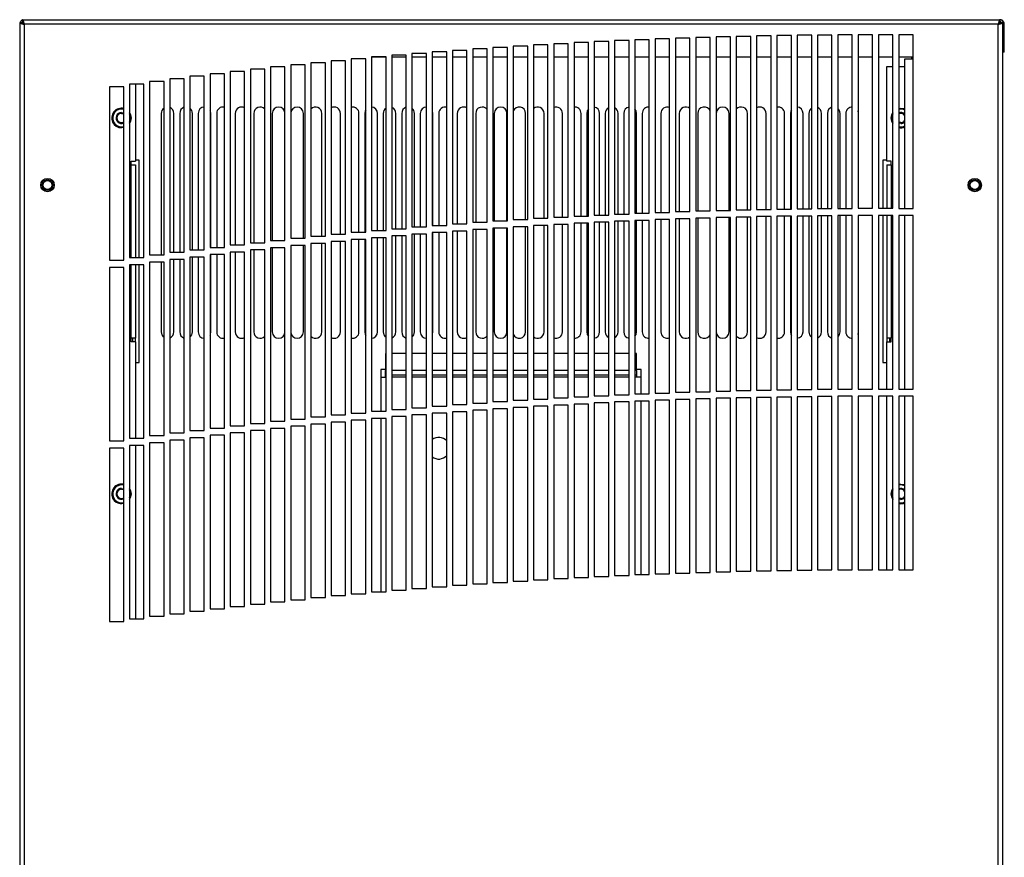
# Model space of a CAD drawing. Extents: x 2.4 to 100.8, y 1.9 to 63.9.
# Tile 6 of 9: x 2.4 to 19.4, y 19.9 to 34.4. Entities that reach past the tile are written whole.
import ezdxf

# ---------------------------------------------------------------- set-up
doc = ezdxf.new("R2010")
doc.units = 0
doc.layers.add('BODY', color=3, linetype='CONTINUOUS')

msp = doc.modelspace()

# ---------------------------------------------------------------- linework, layer by layer
at = {"layer": 'BODY', "linetype": 'CONTINUOUS'}
for p, q in [((2.414, 34.425), (19.316, 34.425)), ((2.414, 34.425), (2.414, 34.377)), ((19.316, 34.425), (19.316, 34.377)), ((2.365, 34.351), (2.364, 34.346)), ((2.364, 34.346), (2.364, 33.865)), ((2.365, 34.346), (2.364, 34.346)), ((2.365, 34.376), (2.365, 5.504)), ((2.365, 34.376), (2.413, 34.376)), ((2.434, 34.346), (2.435, 34.36)), ((2.444, 34.346), (2.444, 5.534)), ((19.286, 34.346), (2.444, 34.346)), ((19.286, 5.534), (19.286, 34.346)), ((19.365, 34.376), (19.317, 34.376)), ((19.365, 5.504), (19.365, 34.376)), ((19.365, 34.346), (19.391, 34.346)), ((19.391, 33.865), (19.391, 34.346)), ((12.902, 34.064), (12.652, 34.064)), ((12.652, 34.064), (12.652, 31.064)), ((12.902, 31.064), (12.902, 34.064)), ((13.252, 34.079), (13.002, 34.079)), ((13.002, 34.079), (13.002, 31.079)), ((13.252, 31.079), (13.252, 34.079)), ((13.603, 34.093), (13.353, 34.093)), ((13.353, 34.093), (13.353, 31.093)), ((13.603, 31.093), (13.603, 34.093)), ((13.954, 34.106), (13.704, 34.106)), ((13.704, 34.106), (13.704, 31.106)), ((13.954, 31.106), (13.954, 34.106)), ((14.305, 34.117), (14.055, 34.117)), ((14.055, 34.117), (14.055, 31.117)), ((14.305, 31.117), (14.305, 34.117)), ((14.656, 34.128), (14.406, 34.128)), ((14.406, 34.128), (14.406, 31.128)), ((14.656, 31.128), (14.656, 34.128)), ((15.007, 34.136), (14.757, 34.136)), ((14.757, 34.136), (14.757, 31.136)), ((15.007, 31.136), (15.007, 34.136)), ((15.358, 34.144), (15.108, 34.144)), ((15.108, 34.144), (15.108, 31.144)), ((15.358, 31.144), (15.358, 34.144)), ((15.709, 34.15), (15.459, 34.15)), ((15.459, 34.15), (15.459, 31.15)), ((15.709, 31.15), (15.709, 34.15)), ((16.06, 34.155), (15.81, 34.155)), ((15.81, 34.155), (15.81, 31.155)), ((16.06, 31.155), (16.06, 34.155)), ((16.411, 34.159), (16.161, 34.159)), ((16.161, 34.159), (16.161, 31.159)), ((16.411, 31.159), (16.411, 34.159)), ((16.762, 34.162), (16.512, 34.162)), ((16.512, 34.162), (16.512, 31.162)), ((16.762, 31.162), (16.762, 34.162)), ((17.113, 34.163), (16.863, 34.163)), ((16.863, 34.163), (16.863, 31.163)), ((17.113, 31.163), (17.113, 34.163)), ((17.464, 34.163), (17.214, 34.163)), ((17.214, 34.163), (17.214, 31.163)), ((17.464, 31.163), (17.464, 34.163)), ((17.815, 34.162), (17.565, 34.162)), ((17.565, 34.162), (17.565, 31.162)), ((17.815, 31.162), (17.815, 34.162)), ((10.098, 33.895), (9.848, 33.895)), ((9.848, 33.895), (9.848, 30.895)), ((10.098, 30.895), (10.098, 33.895)), ((10.448, 33.921), (10.198, 33.921)), ((10.198, 33.921), (10.198, 30.921)), ((10.448, 30.921), (10.448, 33.921)), ((10.799, 33.945), (10.549, 33.945)), ((10.549, 33.945), (10.549, 30.945)), ((10.799, 30.945), (10.799, 33.945)), ((11.149, 33.968), (10.899, 33.968)), ((10.899, 33.968), (10.899, 30.968)), ((11.149, 30.968), (11.149, 33.968)), ((11.499, 33.99), (11.249, 33.99)), ((11.249, 33.99), (11.249, 30.99)), ((11.499, 30.99), (11.499, 33.99)), ((11.85, 34.01), (11.6, 34.01)), ((11.6, 34.01), (11.6, 31.01)), ((11.85, 31.01), (11.85, 34.01)), ((12.2, 34.029), (11.95, 34.029)), ((11.95, 34.029), (11.95, 31.029)), ((12.2, 31.029), (12.2, 34.029)), ((12.551, 34.047), (12.301, 34.047)), ((12.301, 34.047), (12.301, 31.047)), ((12.551, 31.047), (12.551, 34.047)), ((2.364, 33.865), (2.365, 33.865)), ((8, 33.715), (7.75, 33.715)), ((7.75, 33.715), (7.75, 30.715)), ((8, 30.715), (8, 33.715)), ((8.349, 33.748), (8.099, 33.748)), ((8.099, 33.748), (8.099, 30.748)), ((8.349, 30.748), (8.349, 33.748)), ((8.699, 33.78), (8.449, 33.78)), ((8.449, 33.78), (8.449, 30.78)), ((8.699, 33.775), (8.449, 33.775)), ((8.699, 30.78), (8.699, 33.78)), ((9.049, 33.811), (8.799, 33.811)), ((8.799, 33.811), (8.799, 30.811)), ((9.049, 33.775), (8.799, 33.775)), ((9.049, 30.811), (9.049, 33.811)), ((9.398, 33.84), (9.148, 33.84)), ((9.148, 33.84), (9.148, 30.84)), ((9.398, 33.775), (9.148, 33.775)), ((9.398, 30.84), (9.398, 33.84)), ((9.748, 33.868), (9.498, 33.868)), ((9.498, 33.868), (9.498, 30.868)), ((9.748, 33.775), (9.498, 33.775)), ((9.748, 30.868), (9.748, 33.868)), ((10.098, 33.775), (9.848, 33.775)), ((10.448, 33.775), (10.198, 33.775)), ((10.799, 33.775), (10.549, 33.775)), ((11.149, 33.775), (10.899, 33.775)), ((11.499, 33.775), (11.249, 33.775)), ((11.85, 33.775), (11.6, 33.775)), ((12.2, 33.775), (11.95, 33.775)), ((12.551, 33.775), (12.301, 33.775)), ((12.902, 33.775), (12.652, 33.775)), ((13.252, 33.775), (13.002, 33.775)), ((13.603, 33.775), (13.353, 33.775)), ((13.954, 33.775), (13.704, 33.775)), ((14.305, 33.775), (14.055, 33.775)), ((14.656, 33.775), (14.406, 33.775)), ((15.007, 33.775), (14.757, 33.775)), ((15.358, 33.775), (15.108, 33.775)), ((15.709, 33.775), (15.459, 33.775)), ((16.06, 33.775), (15.81, 33.775)), ((16.411, 33.775), (16.161, 33.775)), ((16.762, 33.775), (16.512, 33.775)), ((17.113, 33.775), (16.863, 33.775)), ((17.464, 33.775), (17.214, 33.775)), ((17.815, 33.775), (17.565, 33.775)), ((17.671, 31.162), (17.671, 33.75)), ((17.671, 33.75), (17.815, 33.75)), ((17.791, 33.75), (17.791, 33.775)), ((19.391, 33.865), (19.365, 33.865)), ((6.603, 33.569), (6.353, 33.569)), ((6.353, 33.569), (6.353, 30.569)), ((6.603, 30.569), (6.603, 33.569)), ((6.952, 33.607), (6.702, 33.607)), ((6.702, 33.607), (6.702, 30.607)), ((6.952, 30.607), (6.952, 33.607)), ((7.301, 33.644), (7.051, 33.644)), ((7.051, 33.644), (7.051, 30.644)), ((7.301, 30.644), (7.301, 33.644)), ((7.65, 33.68), (7.4, 33.68)), ((7.4, 33.68), (7.4, 30.68)), ((7.65, 30.68), (7.65, 33.68)), ((17.358, 31.978), (17.358, 33.616)), ((17.358, 33.616), (17.464, 33.616)), ((17.565, 33.616), (17.671, 33.616)), ((5.209, 33.403), (4.959, 33.403)), ((4.959, 33.403), (4.959, 30.403)), ((5.209, 30.403), (5.209, 33.403)), ((5.557, 33.446), (5.307, 33.446)), ((5.307, 33.446), (5.307, 30.446)), ((5.557, 30.446), (5.557, 33.446)), ((5.906, 33.488), (5.656, 33.488)), ((5.656, 33.488), (5.656, 30.488)), ((5.906, 30.488), (5.906, 33.488)), ((6.254, 33.529), (6.004, 33.529)), ((6.004, 33.529), (6.004, 30.529)), ((6.254, 30.529), (6.254, 33.529)), ((4.165, 33.265), (3.915, 33.265)), ((3.915, 33.265), (3.915, 30.265)), ((4.165, 30.265), (4.165, 33.265)), ((4.512, 33.312), (4.262, 33.312)), ((4.262, 33.312), (4.262, 30.312)), ((4.368, 33.312), (4.368, 31.978)), ((4.512, 30.312), (4.512, 33.312)), ((4.861, 33.358), (4.611, 33.358)), ((4.611, 33.358), (4.611, 30.358)), ((4.861, 30.358), (4.861, 33.358)), ((17.565, 32.891), (17.601, 32.895)), ((17.601, 32.879), (17.565, 32.875)), ((4.811, 32.805), (4.811, 30.358)), ((5.031, 30.403), (5.031, 32.805)), ((5.131, 32.805), (5.131, 30.403)), ((5.351, 30.446), (5.351, 32.805)), ((5.451, 32.805), (5.451, 30.446)), ((5.671, 30.488), (5.671, 32.805)), ((5.771, 32.805), (5.771, 30.488)), ((6.091, 32.805), (6.091, 30.529)), ((6.411, 32.805), (6.411, 30.569)), ((6.731, 32.805), (6.731, 30.607)), ((6.951, 30.607), (6.951, 32.805)), ((7.271, 30.644), (7.271, 32.805)), ((7.591, 30.68), (7.591, 32.805)), ((7.911, 30.715), (7.911, 32.805)), ((8.231, 30.748), (8.231, 32.805)), ((8.331, 32.805), (8.331, 30.748)), ((8.551, 30.78), (8.551, 32.805)), ((8.651, 32.805), (8.651, 30.78)), ((8.871, 30.811), (8.871, 32.805)), ((8.971, 32.805), (8.971, 30.811)), ((9.191, 30.84), (9.191, 32.805)), ((9.291, 32.805), (9.291, 30.84)), ((9.511, 30.868), (9.511, 32.805)), ((9.611, 32.805), (9.611, 30.868)), ((9.931, 32.805), (9.931, 30.895)), ((10.251, 32.805), (10.251, 30.921)), ((10.571, 32.805), (10.571, 30.945)), ((10.791, 30.945), (10.791, 32.805)), ((11.111, 30.968), (11.111, 32.805)), ((11.431, 30.99), (11.431, 32.805)), ((11.751, 31.01), (11.751, 32.805)), ((12.071, 31.029), (12.071, 32.805)), ((12.171, 32.805), (12.171, 31.029)), ((12.391, 31.047), (12.391, 32.805)), ((12.491, 32.805), (12.491, 31.047)), ((12.711, 31.064), (12.711, 32.805)), ((12.811, 32.805), (12.811, 31.064)), ((13.031, 31.079), (13.031, 32.805)), ((13.131, 32.805), (13.131, 31.079)), ((13.451, 32.805), (13.451, 31.093)), ((13.771, 32.805), (13.771, 31.106)), ((14.091, 32.805), (14.091, 31.117)), ((14.411, 32.805), (14.411, 31.128)), ((14.631, 31.128), (14.631, 32.805)), ((14.951, 31.136), (14.951, 32.805)), ((15.271, 31.144), (15.271, 32.805)), ((15.591, 31.15), (15.591, 32.805)), ((15.691, 32.805), (15.691, 31.15)), ((15.911, 31.155), (15.911, 32.805)), ((16.011, 32.805), (16.011, 31.155)), ((16.231, 31.159), (16.231, 32.805)), ((16.331, 32.805), (16.331, 31.159)), ((16.551, 31.162), (16.551, 32.805)), ((16.651, 32.805), (16.651, 31.162)), ((16.871, 32.805), (16.863, 32.846)), ((16.871, 31.163), (16.871, 32.805)), ((4.125, 32.57), (4.165, 32.576)), ((4.165, 32.56), (4.125, 32.555)), ((17.601, 32.63), (17.565, 32.637)), ((4.289, 31.978), (4.368, 31.978)), ((4.289, 31.915), (4.289, 31.978)), ((4.289, 31.915), (4.368, 31.915)), ((4.289, 30.312), (4.289, 31.915)), ((4.431, 31.995), (4.368, 31.995)), ((4.368, 31.915), (4.368, 30.312)), ((4.431, 30.312), (4.431, 31.995)), ((17.358, 31.995), (17.291, 31.995)), ((17.291, 31.995), (17.291, 31.163)), ((17.437, 31.978), (17.358, 31.978)), ((17.358, 31.915), (17.358, 31.163)), ((17.358, 31.915), (17.437, 31.915)), ((17.437, 31.915), (17.437, 31.978)), ((17.437, 31.915), (17.437, 31.163)), ((16.512, 31.162), (16.762, 31.162)), ((16.863, 31.163), (17.113, 31.163)), ((17.214, 31.163), (17.464, 31.163)), ((17.565, 31.162), (17.815, 31.162)), ((11.249, 30.99), (11.499, 30.99)), ((11.6, 31.01), (11.85, 31.01)), ((11.95, 31.029), (12.2, 31.029)), ((12.301, 31.047), (12.551, 31.047)), ((12.652, 31.064), (12.902, 31.064)), ((13.002, 31.079), (13.252, 31.079)), ((13.353, 31.093), (13.603, 31.093)), ((13.704, 31.106), (13.954, 31.106)), ((14.055, 31.117), (14.305, 31.117)), ((14.305, 30.992), (14.055, 30.992)), ((14.055, 30.992), (14.055, 27.992)), ((14.091, 30.992), (14.091, 29.025)), ((14.305, 27.992), (14.305, 30.992)), ((14.406, 31.128), (14.656, 31.128)), ((14.656, 31.003), (14.406, 31.003)), ((14.406, 31.003), (14.406, 28.003)), ((14.411, 31.003), (14.411, 29.025)), ((14.631, 29.025), (14.631, 31.003)), ((14.656, 28.003), (14.656, 31.003)), ((14.757, 31.136), (15.007, 31.136)), ((15.007, 31.011), (14.757, 31.011)), ((14.757, 31.011), (14.757, 28.011)), ((14.951, 29.025), (14.951, 31.011)), ((15.007, 28.011), (15.007, 31.011)), ((15.108, 31.144), (15.358, 31.144)), ((15.358, 31.019), (15.108, 31.019)), ((15.108, 31.019), (15.108, 28.019)), ((15.271, 29.025), (15.271, 31.019)), ((15.358, 28.019), (15.358, 31.019)), ((15.459, 31.15), (15.709, 31.15)), ((15.709, 31.025), (15.459, 31.025)), ((15.459, 31.025), (15.459, 28.025)), ((15.591, 29.025), (15.591, 31.025)), ((15.691, 31.025), (15.691, 29.025)), ((15.709, 28.025), (15.709, 31.025)), ((15.81, 31.155), (16.06, 31.155)), ((16.06, 31.03), (15.81, 31.03)), ((15.81, 31.03), (15.81, 28.03)), ((15.911, 29.025), (15.911, 31.03)), ((16.011, 31.03), (16.011, 29.025)), ((16.06, 28.03), (16.06, 31.03)), ((16.161, 31.159), (16.411, 31.159)), ((16.411, 31.034), (16.161, 31.034)), ((16.161, 31.034), (16.161, 28.034)), ((16.231, 29.025), (16.231, 31.034)), ((16.331, 31.034), (16.331, 29.025)), ((16.411, 28.034), (16.411, 31.034)), ((16.762, 31.037), (16.512, 31.037)), ((16.512, 31.037), (16.512, 28.037)), ((16.551, 29.025), (16.551, 31.037)), ((16.651, 31.037), (16.651, 29.025)), ((16.762, 28.037), (16.762, 31.037)), ((17.113, 31.038), (16.863, 31.038)), ((16.863, 31.038), (16.863, 28.038)), ((16.871, 29.025), (16.871, 31.038)), ((17.113, 28.038), (17.113, 31.038)), ((17.464, 31.038), (17.214, 31.038)), ((17.214, 31.038), (17.214, 28.038)), ((17.291, 31.038), (17.291, 28.495)), ((17.358, 31.038), (17.358, 28.915)), ((17.437, 31.038), (17.437, 28.915)), ((17.464, 28.038), (17.464, 31.038)), ((17.815, 31.037), (17.565, 31.037)), ((17.565, 31.037), (17.565, 28.037)), ((17.671, 28.037), (17.671, 31.037)), ((17.815, 28.037), (17.815, 31.037)), ((9.148, 30.84), (9.398, 30.84)), ((9.498, 30.868), (9.748, 30.868)), ((9.848, 30.895), (10.098, 30.895)), ((10.198, 30.921), (10.448, 30.921)), ((10.549, 30.945), (10.799, 30.945)), ((10.799, 30.82), (10.549, 30.82)), ((10.549, 30.82), (10.549, 27.82)), ((10.571, 30.82), (10.571, 29.025)), ((10.791, 29.025), (10.791, 30.82)), ((10.799, 27.82), (10.799, 30.82)), ((10.899, 30.968), (11.149, 30.968)), ((11.149, 30.843), (10.899, 30.843)), ((10.899, 30.843), (10.899, 27.843)), ((11.111, 29.025), (11.111, 30.843)), ((11.149, 27.843), (11.149, 30.843)), ((11.499, 30.865), (11.249, 30.865)), ((11.249, 30.865), (11.249, 27.865)), ((11.431, 29.025), (11.431, 30.865)), ((11.499, 27.865), (11.499, 30.865)), ((11.85, 30.885), (11.6, 30.885)), ((11.6, 30.885), (11.6, 27.885)), ((11.751, 29.025), (11.751, 30.885)), ((11.85, 27.885), (11.85, 30.885)), ((12.2, 30.904), (11.95, 30.904)), ((11.95, 30.904), (11.95, 27.904)), ((12.071, 29.025), (12.071, 30.904)), ((12.171, 30.904), (12.171, 29.025)), ((12.2, 27.904), (12.2, 30.904)), ((12.551, 30.922), (12.301, 30.922)), ((12.301, 30.922), (12.301, 27.922)), ((12.391, 29.025), (12.391, 30.922)), ((12.491, 30.922), (12.491, 29.025)), ((12.551, 27.922), (12.551, 30.922)), ((12.902, 30.939), (12.652, 30.939)), ((12.652, 30.939), (12.652, 27.939)), ((12.711, 29.025), (12.711, 30.939)), ((12.811, 30.939), (12.811, 29.025)), ((12.902, 27.939), (12.902, 30.939)), ((13.252, 30.954), (13.002, 30.954)), ((13.002, 30.954), (13.002, 27.954)), ((13.031, 29.025), (13.031, 30.954)), ((13.131, 30.954), (13.131, 29.025)), ((13.252, 27.954), (13.252, 30.954)), ((13.603, 30.968), (13.353, 30.968)), ((13.353, 30.968), (13.353, 27.968)), ((13.451, 30.968), (13.451, 29.025)), ((13.603, 27.968), (13.603, 30.968)), ((13.954, 30.981), (13.704, 30.981)), ((13.704, 30.981), (13.704, 27.981)), ((13.771, 30.981), (13.771, 29.025)), ((13.954, 27.981), (13.954, 30.981)), ((7.4, 30.68), (7.65, 30.68)), ((7.75, 30.715), (8, 30.715)), ((8.099, 30.748), (8.349, 30.748)), ((8.449, 30.78), (8.699, 30.78)), ((8.699, 30.655), (8.449, 30.655)), ((8.449, 30.655), (8.449, 27.655)), ((8.551, 29.025), (8.551, 30.655)), ((8.651, 30.655), (8.651, 29.025)), ((8.699, 27.655), (8.699, 30.655)), ((8.799, 30.811), (9.049, 30.811)), ((9.049, 30.686), (8.799, 30.686)), ((8.799, 30.686), (8.799, 27.686)), ((8.871, 29.025), (8.871, 30.686)), ((8.971, 30.686), (8.971, 29.025)), ((9.049, 27.686), (9.049, 30.686)), ((9.398, 30.715), (9.148, 30.715)), ((9.148, 30.715), (9.148, 27.715)), ((9.191, 29.025), (9.191, 30.715)), ((9.291, 30.715), (9.291, 29.025)), ((9.398, 27.715), (9.398, 30.715)), ((9.748, 30.743), (9.498, 30.743)), ((9.498, 30.743), (9.498, 27.743)), ((9.511, 29.025), (9.511, 30.743)), ((9.611, 30.743), (9.611, 29.025)), ((9.748, 27.743), (9.748, 30.743)), ((10.098, 30.77), (9.848, 30.77)), ((9.848, 30.77), (9.848, 27.77)), ((9.931, 30.77), (9.931, 29.025)), ((10.098, 27.77), (10.098, 30.77)), ((10.448, 30.796), (10.198, 30.796)), ((10.198, 30.796), (10.198, 27.796)), ((10.251, 30.796), (10.251, 29.025)), ((10.448, 27.796), (10.448, 30.796)), ((5.656, 30.488), (5.906, 30.488)), ((6.004, 30.529), (6.254, 30.529)), ((6.353, 30.569), (6.603, 30.569)), ((6.702, 30.607), (6.952, 30.607)), ((6.952, 30.482), (6.702, 30.482)), ((6.702, 30.482), (6.702, 27.482)), ((6.731, 30.482), (6.731, 29.025)), ((6.951, 29.025), (6.951, 30.482)), ((6.952, 27.482), (6.952, 30.482)), ((7.051, 30.644), (7.301, 30.644)), ((7.301, 30.519), (7.051, 30.519)), ((7.051, 30.519), (7.051, 27.519)), ((7.271, 29.025), (7.271, 30.519)), ((7.301, 27.519), (7.301, 30.519)), ((7.65, 30.555), (7.4, 30.555)), ((7.4, 30.555), (7.4, 27.555)), ((7.591, 29.025), (7.591, 30.555)), ((7.65, 27.555), (7.65, 30.555)), ((8, 30.59), (7.75, 30.59)), ((7.75, 30.59), (7.75, 27.59)), ((7.911, 29.025), (7.911, 30.59)), ((8, 27.59), (8, 30.59)), ((8.349, 30.623), (8.099, 30.623)), ((8.099, 30.623), (8.099, 27.623)), ((8.231, 29.025), (8.231, 30.623)), ((8.331, 30.623), (8.331, 29.025)), ((8.349, 27.623), (8.349, 30.623)), ((4.262, 30.312), (4.512, 30.312)), ((4.611, 30.358), (4.861, 30.358)), ((4.959, 30.403), (5.209, 30.403)), ((5.307, 30.446), (5.557, 30.446)), ((5.557, 30.321), (5.307, 30.321)), ((5.307, 30.321), (5.307, 27.321)), ((5.351, 29.025), (5.351, 30.321)), ((5.451, 30.321), (5.451, 29.025)), ((5.557, 27.321), (5.557, 30.321)), ((5.906, 30.363), (5.656, 30.363)), ((5.656, 30.363), (5.656, 27.363)), ((5.671, 29.025), (5.671, 30.363)), ((5.771, 30.363), (5.771, 29.025)), ((5.906, 27.363), (5.906, 30.363)), ((6.254, 30.404), (6.004, 30.404)), ((6.004, 30.404), (6.004, 27.404)), ((6.091, 30.404), (6.091, 29.025)), ((6.254, 27.404), (6.254, 30.404)), ((6.603, 30.444), (6.353, 30.444)), ((6.353, 30.444), (6.353, 27.444)), ((6.411, 30.444), (6.411, 29.025)), ((6.603, 27.444), (6.603, 30.444)), ((3.915, 30.265), (4.165, 30.265)), ((4.165, 30.14), (3.915, 30.14)), ((3.915, 30.14), (3.915, 27.14)), ((4.165, 27.14), (4.165, 30.14)), ((4.512, 30.187), (4.262, 30.187)), ((4.262, 30.187), (4.262, 27.187)), ((4.289, 28.915), (4.289, 30.187)), ((4.368, 30.187), (4.368, 28.915)), ((4.431, 28.495), (4.431, 30.187)), ((4.512, 27.187), (4.512, 30.187)), ((4.861, 30.233), (4.611, 30.233)), ((4.611, 30.233), (4.611, 27.233)), ((4.811, 30.233), (4.811, 29.025)), ((4.861, 27.233), (4.861, 30.233)), ((5.209, 30.278), (4.959, 30.278)), ((4.959, 30.278), (4.959, 27.278)), ((5.031, 29.025), (5.031, 30.278)), ((5.131, 30.278), (5.131, 29.025)), ((5.209, 27.278), (5.209, 30.278)), ((16.863, 28.983), (16.871, 29.025)), ((4.289, 28.852), (4.289, 28.915)), ((4.368, 28.915), (4.289, 28.915)), ((4.368, 28.852), (4.289, 28.852)), ((4.32, 28.852), (4.32, 28.915)), ((4.368, 28.852), (4.368, 28.915)), ((4.368, 28.852), (4.368, 27.187)), ((17.437, 28.915), (17.358, 28.915)), ((17.358, 28.915), (17.358, 28.852)), ((17.358, 28.038), (17.358, 28.852)), ((17.358, 28.852), (17.437, 28.852)), ((17.406, 28.915), (17.406, 28.852)), ((17.437, 28.852), (17.437, 28.915)), ((8.691, 28.655), (8.691, 28.356)), ((8.699, 28.655), (8.691, 28.655)), ((9.049, 28.655), (8.799, 28.655)), ((9.398, 28.655), (9.148, 28.655)), ((9.748, 28.655), (9.498, 28.655)), ((10.098, 28.655), (9.848, 28.655)), ((10.448, 28.655), (10.198, 28.655)), ((10.799, 28.655), (10.549, 28.655)), ((11.149, 28.655), (10.899, 28.655)), ((11.499, 28.655), (11.249, 28.655)), ((11.85, 28.655), (11.6, 28.655)), ((12.2, 28.655), (11.95, 28.655)), ((12.551, 28.655), (12.301, 28.655)), ((12.902, 28.655), (12.652, 28.655)), ((13.031, 28.655), (13.002, 28.655)), ((13.031, 28.356), (13.031, 28.655)), ((4.368, 28.495), (4.431, 28.495)), ((17.291, 28.495), (17.358, 28.495)), ((8.611, 28.375), (8.611, 27.655)), ((8.691, 28.375), (8.611, 28.375)), ((8.691, 28.277), (8.691, 28.356)), ((8.699, 28.356), (8.691, 28.356)), ((8.699, 28.277), (8.691, 28.277)), ((8.691, 28.244), (8.691, 28.277)), ((9.049, 28.356), (8.799, 28.356)), ((9.049, 28.277), (8.799, 28.277)), ((9.398, 28.356), (9.148, 28.356)), ((9.398, 28.277), (9.148, 28.277)), ((9.748, 28.356), (9.498, 28.356)), ((9.748, 28.277), (9.498, 28.277)), ((10.098, 28.356), (9.848, 28.356)), ((10.098, 28.277), (9.848, 28.277)), ((10.448, 28.356), (10.198, 28.356)), ((10.448, 28.277), (10.198, 28.277)), ((10.799, 28.356), (10.549, 28.356)), ((10.799, 28.277), (10.549, 28.277)), ((11.149, 28.356), (10.899, 28.356)), ((11.149, 28.277), (10.899, 28.277)), ((11.499, 28.356), (11.249, 28.356)), ((11.499, 28.277), (11.249, 28.277)), ((11.85, 28.356), (11.6, 28.356)), ((11.85, 28.277), (11.6, 28.277)), ((12.2, 28.356), (11.95, 28.356)), ((12.2, 28.277), (11.95, 28.277)), ((12.551, 28.356), (12.301, 28.356)), ((12.551, 28.277), (12.301, 28.277)), ((12.902, 28.356), (12.652, 28.356)), ((12.902, 28.277), (12.652, 28.277)), ((13.031, 28.356), (13.002, 28.356)), ((13.031, 28.277), (13.002, 28.277)), ((13.111, 28.375), (13.031, 28.375)), ((13.031, 28.356), (13.031, 28.277)), ((13.031, 28.277), (13.031, 28.244)), ((13.111, 27.954), (13.111, 28.375)), ((8.611, 28.244), (8.691, 28.244)), ((8.699, 28.244), (8.691, 28.244)), ((9.049, 28.244), (8.799, 28.244)), ((9.398, 28.244), (9.148, 28.244)), ((9.748, 28.244), (9.498, 28.244)), ((10.098, 28.244), (9.848, 28.244)), ((10.448, 28.244), (10.198, 28.244)), ((10.799, 28.244), (10.549, 28.244)), ((11.149, 28.244), (10.899, 28.244)), ((11.499, 28.244), (11.249, 28.244)), ((11.85, 28.244), (11.6, 28.244)), ((12.2, 28.244), (11.95, 28.244)), ((12.551, 28.244), (12.301, 28.244)), ((12.902, 28.244), (12.652, 28.244)), ((13.031, 28.244), (13.002, 28.244)), ((13.111, 28.244), (13.031, 28.244)), ((12.652, 27.939), (12.902, 27.939)), ((13.002, 27.954), (13.252, 27.954)), ((13.353, 27.968), (13.603, 27.968)), ((13.704, 27.981), (13.954, 27.981)), ((14.055, 27.992), (14.305, 27.992)), ((14.406, 28.003), (14.656, 28.003)), ((14.757, 28.011), (15.007, 28.011)), ((15.108, 28.019), (15.358, 28.019)), ((15.459, 28.025), (15.709, 28.025)), ((15.81, 28.03), (16.06, 28.03)), ((16.161, 28.034), (16.411, 28.034)), ((16.512, 28.037), (16.762, 28.037)), ((16.863, 28.038), (17.113, 28.038)), ((17.214, 28.038), (17.464, 28.038)), ((17.565, 28.037), (17.815, 28.037)), ((9.848, 27.77), (10.098, 27.77)), ((10.198, 27.796), (10.448, 27.796)), ((10.549, 27.82), (10.799, 27.82)), ((10.899, 27.843), (11.149, 27.843)), ((11.249, 27.865), (11.499, 27.865)), ((11.6, 27.885), (11.85, 27.885)), ((11.85, 27.76), (11.6, 27.76)), ((11.6, 27.76), (11.6, 24.76)), ((11.85, 24.76), (11.85, 27.76)), ((11.95, 27.904), (12.2, 27.904)), ((12.2, 27.779), (11.95, 27.779)), ((11.95, 27.779), (11.95, 24.779)), ((12.2, 24.779), (12.2, 27.779)), ((12.301, 27.922), (12.551, 27.922)), ((12.551, 27.797), (12.301, 27.797)), ((12.301, 27.797), (12.301, 24.797)), ((12.551, 24.797), (12.551, 27.797)), ((12.902, 27.814), (12.652, 27.814)), ((12.652, 27.814), (12.652, 24.814)), ((12.902, 24.814), (12.902, 27.814)), ((13.252, 27.829), (13.002, 27.829)), ((13.002, 27.829), (13.002, 24.829)), ((13.111, 24.829), (13.111, 27.829)), ((13.252, 24.829), (13.252, 27.829)), ((13.603, 27.843), (13.353, 27.843)), ((13.353, 27.843), (13.353, 24.843)), ((13.603, 24.843), (13.603, 27.843)), ((13.954, 27.856), (13.704, 27.856)), ((13.704, 27.856), (13.704, 24.856)), ((13.954, 24.856), (13.954, 27.856)), ((14.305, 27.867), (14.055, 27.867)), ((14.055, 27.867), (14.055, 24.867)), ((14.305, 24.867), (14.305, 27.867)), ((14.656, 27.878), (14.406, 27.878)), ((14.406, 27.878), (14.406, 24.878)), ((14.656, 24.878), (14.656, 27.878)), ((15.007, 27.886), (14.757, 27.886)), ((14.757, 27.886), (14.757, 24.886)), ((15.007, 24.886), (15.007, 27.886)), ((15.358, 27.894), (15.108, 27.894)), ((15.108, 27.894), (15.108, 24.894)), ((15.358, 24.894), (15.358, 27.894)), ((15.709, 27.9), (15.459, 27.9)), ((15.459, 27.9), (15.459, 24.9)), ((15.709, 24.9), (15.709, 27.9)), ((16.06, 27.905), (15.81, 27.905)), ((15.81, 27.905), (15.81, 24.905)), ((16.06, 24.905), (16.06, 27.905)), ((16.411, 27.909), (16.161, 27.909)), ((16.161, 27.909), (16.161, 24.909)), ((16.411, 24.909), (16.411, 27.909)), ((16.762, 27.912), (16.512, 27.912)), ((16.512, 27.912), (16.512, 24.912)), ((16.762, 24.912), (16.762, 27.912)), ((17.113, 27.913), (16.863, 27.913)), ((16.863, 27.913), (16.863, 24.913)), ((17.113, 24.913), (17.113, 27.913)), ((17.464, 27.913), (17.214, 27.913)), ((17.214, 27.913), (17.214, 24.913)), ((17.358, 24.913), (17.358, 27.913)), ((17.464, 24.913), (17.464, 27.913)), ((17.815, 27.912), (17.565, 27.912)), ((17.565, 27.912), (17.565, 24.912)), ((17.671, 24.912), (17.671, 27.912)), ((17.815, 24.912), (17.815, 27.912)), ((7.75, 27.59), (8, 27.59)), ((8.099, 27.623), (8.349, 27.623)), ((8.449, 27.655), (8.699, 27.655)), ((8.799, 27.686), (9.049, 27.686)), ((9.148, 27.715), (9.398, 27.715)), ((9.398, 27.59), (9.148, 27.59)), ((9.148, 27.59), (9.148, 24.59)), ((9.398, 24.59), (9.398, 27.59)), ((9.498, 27.743), (9.748, 27.743)), ((9.748, 27.618), (9.498, 27.618)), ((9.498, 27.618), (9.498, 24.618)), ((9.748, 24.618), (9.748, 27.618)), ((10.098, 27.645), (9.848, 27.645)), ((9.848, 27.645), (9.848, 24.645)), ((10.098, 24.645), (10.098, 27.645)), ((10.448, 27.671), (10.198, 27.671)), ((10.198, 27.671), (10.198, 24.671)), ((10.448, 24.671), (10.448, 27.671)), ((10.799, 27.695), (10.549, 27.695)), ((10.549, 27.695), (10.549, 24.695)), ((10.799, 24.695), (10.799, 27.695)), ((11.149, 27.718), (10.899, 27.718)), ((10.899, 27.718), (10.899, 24.718)), ((11.149, 24.718), (11.149, 27.718)), ((11.499, 27.74), (11.249, 27.74)), ((11.249, 27.74), (11.249, 24.74)), ((11.499, 24.74), (11.499, 27.74)), ((6.353, 27.444), (6.603, 27.444)), ((6.702, 27.482), (6.952, 27.482)), ((7.051, 27.519), (7.301, 27.519)), ((7.4, 27.555), (7.65, 27.555)), ((7.65, 27.43), (7.4, 27.43)), ((7.4, 27.43), (7.4, 24.43)), ((7.65, 24.43), (7.65, 27.43)), ((8, 27.465), (7.75, 27.465)), ((7.75, 27.465), (7.75, 24.465)), ((8, 24.465), (8, 27.465)), ((8.349, 27.498), (8.099, 27.498)), ((8.099, 27.498), (8.099, 24.498)), ((8.349, 24.498), (8.349, 27.498)), ((8.699, 27.53), (8.449, 27.53)), ((8.449, 27.53), (8.449, 24.53)), ((8.611, 27.53), (8.611, 24.53)), ((8.699, 24.53), (8.699, 27.53)), ((9.049, 27.561), (8.799, 27.561)), ((8.799, 27.561), (8.799, 24.561)), ((9.049, 24.561), (9.049, 27.561)), ((4.959, 27.278), (5.209, 27.278)), ((5.307, 27.321), (5.557, 27.321)), ((5.656, 27.363), (5.906, 27.363)), ((6.004, 27.404), (6.254, 27.404)), ((6.254, 27.279), (6.004, 27.279)), ((6.004, 27.279), (6.004, 24.279)), ((6.254, 24.279), (6.254, 27.279)), ((6.603, 27.319), (6.353, 27.319)), ((6.353, 27.319), (6.353, 24.319)), ((6.603, 24.319), (6.603, 27.319)), ((6.952, 27.357), (6.702, 27.357)), ((6.702, 27.357), (6.702, 24.357)), ((6.952, 24.357), (6.952, 27.357)), ((7.301, 27.394), (7.051, 27.394)), ((7.051, 27.394), (7.051, 24.394)), ((7.301, 24.394), (7.301, 27.394)), ((3.915, 27.14), (4.165, 27.14)), ((4.262, 27.187), (4.512, 27.187)), ((4.611, 27.233), (4.861, 27.233)), ((4.861, 27.108), (4.611, 27.108)), ((4.611, 27.108), (4.611, 24.108)), ((4.861, 24.108), (4.861, 27.108)), ((5.209, 27.153), (4.959, 27.153)), ((4.959, 27.153), (4.959, 24.153)), ((5.209, 24.153), (5.209, 27.153)), ((5.557, 27.196), (5.307, 27.196)), ((5.307, 27.196), (5.307, 24.196)), ((5.557, 24.196), (5.557, 27.196)), ((5.906, 27.238), (5.656, 27.238)), ((5.656, 27.238), (5.656, 24.238)), ((5.906, 24.238), (5.906, 27.238)), ((4.165, 27.015), (3.915, 27.015)), ((3.915, 27.015), (3.915, 24.015)), ((4.165, 24.015), (4.165, 27.015)), ((4.512, 27.062), (4.262, 27.062)), ((4.262, 27.062), (4.262, 24.062)), ((4.368, 27.062), (4.368, 24.062)), ((4.512, 24.062), (4.512, 27.062)), ((17.565, 26.391), (17.601, 26.395)), ((17.601, 26.379), (17.565, 26.375)), ((4.125, 26.07), (4.165, 26.076)), ((4.165, 26.06), (4.125, 26.055)), ((17.601, 26.13), (17.565, 26.137)), ((14.055, 24.867), (14.305, 24.867)), ((14.406, 24.878), (14.656, 24.878)), ((14.757, 24.886), (15.007, 24.886)), ((15.108, 24.894), (15.358, 24.894)), ((15.459, 24.9), (15.709, 24.9)), ((15.81, 24.905), (16.06, 24.905)), ((16.161, 24.909), (16.411, 24.909)), ((16.512, 24.912), (16.762, 24.912)), ((16.863, 24.913), (17.113, 24.913)), ((17.214, 24.913), (17.464, 24.913)), ((17.565, 24.912), (17.815, 24.912)), ((10.549, 24.695), (10.799, 24.695)), ((10.899, 24.718), (11.149, 24.718)), ((11.249, 24.74), (11.499, 24.74)), ((11.6, 24.76), (11.85, 24.76)), ((11.95, 24.779), (12.2, 24.779)), ((12.301, 24.797), (12.551, 24.797)), ((12.652, 24.814), (12.902, 24.814)), ((13.002, 24.829), (13.252, 24.829)), ((13.353, 24.843), (13.603, 24.843)), ((13.704, 24.856), (13.954, 24.856)), ((8.449, 24.53), (8.699, 24.53)), ((8.799, 24.561), (9.049, 24.561)), ((9.148, 24.59), (9.398, 24.59)), ((9.498, 24.618), (9.748, 24.618)), ((9.848, 24.645), (10.098, 24.645)), ((10.198, 24.671), (10.448, 24.671)), ((6.702, 24.357), (6.952, 24.357)), ((7.051, 24.394), (7.301, 24.394)), ((7.4, 24.43), (7.65, 24.43)), ((7.75, 24.465), (8, 24.465)), ((8.099, 24.498), (8.349, 24.498)), ((5.307, 24.196), (5.557, 24.196)), ((5.656, 24.238), (5.906, 24.238)), ((6.004, 24.279), (6.254, 24.279)), ((6.353, 24.319), (6.603, 24.319)), ((3.915, 24.015), (4.165, 24.015)), ((4.262, 24.062), (4.512, 24.062)), ((4.611, 24.108), (4.861, 24.108)), ((4.959, 24.153), (5.209, 24.153))]:
    msp.add_line(p, q, dxfattribs=at)
for points in [[(2.414, 34.419), (2.412, 34.419), (2.411, 34.418), (2.409, 34.418), (2.408, 34.417), (2.406, 34.417), (2.405, 34.416), (2.404, 34.415), (2.402, 34.415), (2.401, 34.414), (2.399, 34.413), (2.398, 34.412), (2.397, 34.411), (2.396, 34.41), (2.394, 34.409), (2.393, 34.408), (2.392, 34.407), (2.391, 34.406), (2.39, 34.405), (2.389, 34.403), (2.388, 34.402), (2.387, 34.401), (2.386, 34.4), (2.385, 34.399), (2.384, 34.397), (2.383, 34.396), (2.382, 34.395), (2.381, 34.393), (2.38, 34.392), (2.379, 34.391), (2.378, 34.39), (2.377, 34.388), (2.376, 34.387), (2.376, 34.386), (2.375, 34.384), (2.374, 34.383), (2.373, 34.382), (2.372, 34.38), (2.372, 34.379), (2.371, 34.378), (2.37, 34.376)], [(2.444, 34.346), (2.444, 34.348), (2.443, 34.35), (2.442, 34.353), (2.442, 34.355), (2.441, 34.357), (2.441, 34.359), (2.44, 34.361), (2.44, 34.363), (2.439, 34.366), (2.439, 34.368), (2.438, 34.37), (2.438, 34.372), (2.437, 34.374), (2.437, 34.376), (2.436, 34.378), (2.435, 34.38), (2.435, 34.382), (2.434, 34.384), (2.434, 34.386), (2.433, 34.388), (2.433, 34.39), (2.432, 34.392), (2.432, 34.393), (2.431, 34.395), (2.431, 34.397), (2.43, 34.399), (2.429, 34.4), (2.429, 34.402), (2.428, 34.403), (2.428, 34.405), (2.427, 34.406), (2.427, 34.408), (2.426, 34.409), (2.426, 34.41), (2.425, 34.412), (2.425, 34.413), (2.424, 34.414), (2.424, 34.415), (2.423, 34.416), (2.422, 34.417), (2.422, 34.418), (2.421, 34.419), (2.421, 34.42), (2.42, 34.421), (2.42, 34.421), (2.419, 34.422), (2.419, 34.422), (2.418, 34.423), (2.418, 34.423), (2.417, 34.424), (2.417, 34.424), (2.416, 34.424), (2.415, 34.424), (2.415, 34.425), (2.414, 34.425), (2.414, 34.425)], [(19.316, 34.425), (19.316, 34.425), (19.315, 34.425), (19.315, 34.424), (19.314, 34.424), (19.314, 34.424), (19.313, 34.424), (19.313, 34.423), (19.312, 34.423), (19.312, 34.422), (19.311, 34.422), (19.31, 34.421), (19.31, 34.421), (19.309, 34.42), (19.309, 34.419), (19.308, 34.418), (19.308, 34.417), (19.307, 34.416), (19.307, 34.415), (19.306, 34.414), (19.306, 34.413), (19.305, 34.412), (19.304, 34.41), (19.304, 34.409), (19.303, 34.408), (19.303, 34.406), (19.302, 34.405), (19.302, 34.403), (19.301, 34.402), (19.301, 34.4), (19.3, 34.399), (19.3, 34.397), (19.299, 34.395), (19.299, 34.393), (19.298, 34.392), (19.297, 34.39), (19.297, 34.388), (19.296, 34.386), (19.296, 34.384), (19.295, 34.382), (19.295, 34.38), (19.294, 34.378), (19.294, 34.376), (19.293, 34.374), (19.293, 34.372), (19.292, 34.37), (19.291, 34.368), (19.291, 34.366), (19.29, 34.363), (19.29, 34.361), (19.289, 34.359), (19.289, 34.357), (19.288, 34.355), (19.288, 34.353), (19.287, 34.35), (19.287, 34.348), (19.286, 34.346)], [(19.391, 34.346), (19.391, 34.348), (19.391, 34.351), (19.39, 34.353), (19.39, 34.356), (19.39, 34.358), (19.389, 34.361), (19.389, 34.363), (19.388, 34.366), (19.388, 34.368), (19.387, 34.37), (19.386, 34.373), (19.385, 34.375), (19.385, 34.377), (19.384, 34.38), (19.383, 34.382), (19.381, 34.384), (19.38, 34.386), (19.379, 34.388), (19.377, 34.39), (19.376, 34.392), (19.374, 34.394), (19.373, 34.396), (19.371, 34.398), (19.37, 34.4), (19.368, 34.402), (19.366, 34.404), (19.364, 34.405), (19.362, 34.407), (19.36, 34.409), (19.358, 34.41), (19.356, 34.412), (19.354, 34.413), (19.352, 34.414), (19.35, 34.416), (19.348, 34.417), (19.345, 34.418), (19.343, 34.419), (19.341, 34.419), (19.338, 34.42), (19.336, 34.421), (19.334, 34.421), (19.331, 34.422), (19.329, 34.422), (19.326, 34.423), (19.324, 34.423), (19.321, 34.423), (19.319, 34.424), (19.316, 34.424)], [(19.316, 34.404), (19.316, 34.403), (19.317, 34.402), (19.317, 34.402), (19.317, 34.401), (19.317, 34.401), (19.317, 34.4), (19.317, 34.399), (19.317, 34.398), (19.317, 34.398), (19.317, 34.397), (19.317, 34.396), (19.317, 34.395), (19.317, 34.394), (19.317, 34.394), (19.318, 34.393), (19.318, 34.392), (19.318, 34.391), (19.318, 34.39), (19.318, 34.389), (19.318, 34.388), (19.318, 34.387), (19.318, 34.386), (19.318, 34.385), (19.318, 34.384), (19.318, 34.383), (19.318, 34.382), (19.319, 34.381), (19.319, 34.38), (19.319, 34.379), (19.319, 34.378), (19.319, 34.377), (19.319, 34.376)], [(2.365, 34.376), (2.365, 34.376), (2.365, 34.375), (2.366, 34.375), (2.366, 34.374), (2.366, 34.374), (2.367, 34.373), (2.367, 34.372), (2.367, 34.372), (2.368, 34.371), (2.368, 34.371), (2.369, 34.37), (2.369, 34.37), (2.37, 34.369), (2.371, 34.369), (2.372, 34.368), (2.373, 34.368), (2.374, 34.367), (2.375, 34.366), (2.376, 34.366), (2.377, 34.365), (2.378, 34.365), (2.38, 34.364), (2.381, 34.364), (2.382, 34.363), (2.384, 34.363), (2.385, 34.362), (2.387, 34.362), (2.388, 34.361), (2.39, 34.361), (2.391, 34.36), (2.393, 34.359), (2.395, 34.359), (2.397, 34.358), (2.398, 34.358), (2.4, 34.357), (2.402, 34.357), (2.404, 34.356), (2.406, 34.356), (2.408, 34.355), (2.41, 34.355), (2.412, 34.354), (2.414, 34.353), (2.416, 34.353), (2.418, 34.352), (2.42, 34.352), (2.422, 34.351), (2.424, 34.351), (2.427, 34.35), (2.429, 34.35), (2.431, 34.349), (2.433, 34.349), (2.435, 34.348), (2.437, 34.348), (2.44, 34.347), (2.442, 34.346), (2.444, 34.346)], [(2.413, 34.376), (2.413, 34.376), (2.413, 34.375), (2.413, 34.374), (2.414, 34.374), (2.414, 34.373), (2.414, 34.372), (2.414, 34.372), (2.414, 34.371), (2.415, 34.371), (2.415, 34.37), (2.415, 34.369), (2.416, 34.369), (2.416, 34.368), (2.416, 34.367), (2.417, 34.367), (2.417, 34.366), (2.418, 34.365), (2.418, 34.365), (2.419, 34.364), (2.419, 34.364), (2.42, 34.363), (2.421, 34.362), (2.421, 34.362), (2.422, 34.361), (2.423, 34.36), (2.424, 34.36), (2.424, 34.359), (2.425, 34.359), (2.426, 34.358), (2.427, 34.357), (2.428, 34.357), (2.429, 34.356), (2.43, 34.355), (2.43, 34.355), (2.431, 34.354), (2.432, 34.353), (2.433, 34.353), (2.434, 34.352), (2.435, 34.352), (2.436, 34.351), (2.437, 34.35), (2.438, 34.35), (2.439, 34.349), (2.44, 34.348), (2.441, 34.348), (2.442, 34.347), (2.443, 34.347), (2.444, 34.346)], [(2.444, 34.346), (2.443, 34.347), (2.443, 34.348), (2.442, 34.349), (2.442, 34.35), (2.441, 34.351), (2.44, 34.352), (2.44, 34.353), (2.439, 34.354), (2.438, 34.355), (2.438, 34.356), (2.437, 34.357), (2.437, 34.358), (2.436, 34.359), (2.435, 34.36), (2.435, 34.361), (2.434, 34.361), (2.433, 34.362), (2.433, 34.363), (2.432, 34.364), (2.431, 34.365), (2.431, 34.366), (2.43, 34.366), (2.43, 34.367), (2.429, 34.368), (2.428, 34.369), (2.428, 34.369), (2.427, 34.37), (2.426, 34.371), (2.426, 34.371), (2.425, 34.372), (2.425, 34.372), (2.424, 34.373), (2.423, 34.373), (2.423, 34.374), (2.422, 34.374), (2.421, 34.375), (2.421, 34.375), (2.42, 34.375), (2.419, 34.376), (2.419, 34.376), (2.418, 34.376), (2.418, 34.376), (2.417, 34.376), (2.416, 34.376), (2.416, 34.377), (2.415, 34.377), (2.414, 34.377), (2.414, 34.377)], [(2.426, 34.371), (2.425, 34.371), (2.425, 34.371), (2.425, 34.37), (2.425, 34.37), (2.424, 34.37), (2.424, 34.37), (2.424, 34.37), (2.424, 34.37), (2.423, 34.37), (2.423, 34.369), (2.423, 34.369), (2.423, 34.369), (2.422, 34.369), (2.422, 34.369), (2.422, 34.369), (2.422, 34.368), (2.421, 34.368), (2.421, 34.368), (2.421, 34.368), (2.421, 34.368), (2.421, 34.367), (2.421, 34.367), (2.42, 34.367), (2.42, 34.367), (2.42, 34.366), (2.42, 34.366), (2.42, 34.366), (2.42, 34.366), (2.419, 34.365), (2.419, 34.365), (2.419, 34.365), (2.419, 34.365)], [(19.316, 34.377), (19.316, 34.377), (19.315, 34.377), (19.314, 34.377), (19.314, 34.376), (19.313, 34.376), (19.313, 34.376), (19.312, 34.376), (19.311, 34.376), (19.311, 34.375), (19.31, 34.375), (19.309, 34.375), (19.309, 34.375), (19.308, 34.374), (19.308, 34.374), (19.307, 34.373), (19.306, 34.373), (19.306, 34.372), (19.305, 34.372), (19.304, 34.371), (19.304, 34.371), (19.303, 34.37), (19.302, 34.369), (19.302, 34.369), (19.301, 34.368), (19.301, 34.367), (19.3, 34.366), (19.299, 34.366), (19.299, 34.365), (19.298, 34.364), (19.297, 34.363), (19.297, 34.362), (19.296, 34.361), (19.296, 34.361), (19.295, 34.36), (19.294, 34.359), (19.294, 34.358), (19.293, 34.357), (19.292, 34.356), (19.292, 34.355), (19.291, 34.354), (19.291, 34.353), (19.29, 34.352), (19.289, 34.351), (19.289, 34.35), (19.288, 34.349), (19.287, 34.348), (19.287, 34.347), (19.286, 34.346)], [(19.286, 34.346), (19.288, 34.346), (19.291, 34.347), (19.293, 34.348), (19.295, 34.348), (19.297, 34.349), (19.299, 34.349), (19.301, 34.35), (19.304, 34.35), (19.306, 34.351), (19.308, 34.351), (19.31, 34.352), (19.312, 34.352), (19.314, 34.353), (19.316, 34.353), (19.318, 34.354), (19.32, 34.355), (19.322, 34.355), (19.324, 34.356), (19.326, 34.356), (19.328, 34.357), (19.33, 34.357), (19.332, 34.358), (19.334, 34.358), (19.335, 34.359), (19.337, 34.359), (19.339, 34.36), (19.34, 34.361), (19.342, 34.361), (19.343, 34.362), (19.345, 34.362), (19.346, 34.363), (19.348, 34.363), (19.349, 34.364), (19.351, 34.364), (19.352, 34.365), (19.353, 34.365), (19.354, 34.366), (19.355, 34.366), (19.356, 34.367), (19.357, 34.368), (19.358, 34.368), (19.359, 34.369), (19.36, 34.369), (19.361, 34.37), (19.361, 34.37), (19.362, 34.371), (19.363, 34.371), (19.363, 34.372), (19.364, 34.372), (19.364, 34.373), (19.364, 34.374), (19.364, 34.374), (19.365, 34.375), (19.365, 34.375), (19.365, 34.376), (19.365, 34.376)], [(19.286, 34.346), (19.287, 34.347), (19.288, 34.347), (19.289, 34.348), (19.29, 34.348), (19.291, 34.349), (19.292, 34.35), (19.293, 34.35), (19.294, 34.351), (19.295, 34.352), (19.296, 34.352), (19.297, 34.353), (19.298, 34.354), (19.299, 34.354), (19.3, 34.355), (19.301, 34.355), (19.302, 34.356), (19.302, 34.357), (19.303, 34.357), (19.304, 34.358), (19.305, 34.359), (19.306, 34.359), (19.307, 34.36), (19.307, 34.36), (19.308, 34.361), (19.309, 34.362), (19.309, 34.362), (19.31, 34.363), (19.311, 34.364), (19.311, 34.364), (19.312, 34.365), (19.312, 34.366), (19.313, 34.366), (19.313, 34.367), (19.314, 34.367), (19.314, 34.368), (19.315, 34.369), (19.315, 34.369), (19.315, 34.37), (19.316, 34.371), (19.316, 34.371), (19.316, 34.372), (19.316, 34.372), (19.317, 34.373), (19.317, 34.374), (19.317, 34.374), (19.317, 34.375), (19.317, 34.376), (19.317, 34.376)]]:
    msp.add_lwpolyline(points, dxfattribs=at)
at = {"layer": 'BODY', "linetype": 'CONTINUOUS', "flags": 128}
for points in [[(8.349, 32.865), (8.339, 32.847), (8.331, 32.805)], [(12.2, 32.88), (12.179, 32.847), (12.171, 32.805)], [(13.031, 32.805), (13.023, 32.847), (13.002, 32.879)], [(15.709, 32.865), (15.699, 32.847), (15.691, 32.805)], [(17.601, 32.895), (17.651, 32.887), (17.671, 32.88)], [(17.671, 32.863), (17.649, 32.872), (17.601, 32.879)], [(4.125, 32.82), (4.161, 32.813), (4.165, 32.811)], [(4.125, 32.804), (4.156, 32.798), (4.165, 32.794)], [(5.671, 32.805), (5.663, 32.847), (5.656, 32.861)], [(9.511, 32.805), (9.503, 32.847), (9.498, 32.856)], [(17.601, 32.645), (17.571, 32.651), (17.565, 32.654)], [(5.656, 28.969), (5.663, 28.983), (5.671, 29.025)], [(8.331, 29.025), (8.339, 28.983), (8.349, 28.964)], [(9.498, 28.974), (9.503, 28.983), (9.511, 29.025)], [(12.171, 29.025), (12.179, 28.983), (12.2, 28.95)], [(13.002, 28.951), (13.023, 28.983), (13.031, 29.025)], [(15.691, 29.025), (15.699, 28.983), (15.709, 28.965)], [(17.601, 26.395), (17.651, 26.387), (17.671, 26.38)], [(4.125, 26.32), (4.161, 26.313), (4.165, 26.311)], [(4.125, 26.304), (4.156, 26.298), (4.165, 26.294)], [(17.671, 26.363), (17.649, 26.372), (17.601, 26.379)], [(17.601, 26.145), (17.571, 26.151), (17.565, 26.154)]]:
    msp.add_lwpolyline(points, dxfattribs=at)
at = {"layer": 'BODY', "linetype": 'CONTINUOUS'}
for centre, radius in [((2.845, 31.565), 0.116), ((18.881, 31.565), 0.116), ((2.845, 31.565), 0.095), ((2.845, 31.565), 0.0781), ((18.881, 31.565), 0.095), ((18.881, 31.565), 0.0781)]:
    msp.add_circle(centre, radius, dxfattribs=at)
for centre, radius, start, end in [((4.125, 32.725), 0.17, 76.5526, 270), ((4.125, 32.725), 0.154, 75.1741, 270), ((4.921, 32.805), 0.11, 123.4077, 180), ((4.921, 32.805), 0.11, 0, 69.9921), ((5.241, 32.805), 0.11, 107.1104, 180), ((5.241, 32.805), 0.11, 0, 53.1304), ((5.561, 32.805), 0.11, 92.0842, 180), ((5.881, 32.805), 0.11, 77.1205, 180), ((6.201, 32.805), 0.11, 61.0824, 180), ((6.521, 32.805), 0.11, 41.7944, 180), ((6.841, 32.805), 0.11, 0, 180), ((7.161, 32.805), 0.11, 0, 177.9489), ((7.481, 32.805), 0.11, 0, 137.1896), ((7.801, 32.805), 0.11, 0, 117.8194), ((8.121, 32.805), 0.11, 0, 101.4573), ((8.441, 32.805), 0.11, 0, 85.9575), ((8.761, 32.805), 0.11, 124.4626, 180), ((8.761, 32.805), 0.11, 0, 70.0823), ((9.081, 32.805), 0.11, 107.1991, 180), ((9.081, 32.805), 0.11, 0, 52.277), ((9.401, 32.805), 0.11, 91.405, 180), ((9.721, 32.805), 0.11, 75.6638, 180), ((10.041, 32.805), 0.11, 58.6237, 180), ((10.361, 32.805), 0.11, 37.385, 180), ((10.681, 32.805), 0.11, 0, 180), ((11.001, 32.805), 0.11, 0, 158.106), ((11.321, 32.805), 0.11, 0, 130.6622), ((11.641, 32.805), 0.11, 0, 112.0009), ((11.961, 32.805), 0.11, 0, 95.5655), ((12.281, 32.805), 0.11, 0, 79.5563), ((12.601, 32.805), 0.11, 117.0711, 180), ((12.601, 32.805), 0.11, 0, 62.6068), ((12.921, 32.805), 0.11, 100.1525, 180), ((13.241, 32.805), 0.11, 84.083, 180), ((13.561, 32.805), 0.11, 67.4845, 180), ((13.881, 32.805), 0.11, 48.4537, 180), ((14.201, 32.805), 0.11, 19.2795, 180), ((14.521, 32.805), 0.11, 0, 180), ((14.841, 32.805), 0.11, 0, 140.0301), ((15.161, 32.805), 0.11, 0, 118.9951), ((15.481, 32.805), 0.11, 0, 101.704), ((15.801, 32.805), 0.11, 0, 85.4566), ((16.121, 32.805), 0.11, 123.8589, 180), ((16.121, 32.805), 0.11, 0, 68.812), ((16.441, 32.805), 0.11, 105.9581, 180), ((16.441, 32.805), 0.11, 0, 49.928), ((16.761, 32.805), 0.11, 89.5768, 180), ((4.125, 32.725), 0.095, 90, 294.5915), ((4.125, 32.725), 0.0795, 90, 299.8203), ((4.125, 32.725), 0.17, 323.9233, 36.0767), ((4.125, 32.725), 0.155, 332.7872, 27.2128), ((17.601, 32.725), 0.17, 143.7306, 216.2694), ((17.601, 32.725), 0.155, 152.5147, 207.4853), ((17.601, 32.725), 0.095, 42.5369, 112.2685), ((17.601, 32.725), 0.0795, 28.2969, 116.9254), ((17.601, 32.725), 0.155, 256.5257, 296.9411), ((17.601, 32.725), 0.17, 257.7742, 294.3157), ((17.601, 32.725), 0.0795, 270, 331.7031), ((17.601, 32.725), 0.095, 270, 317.4631), ((4.921, 29.025), 0.11, 180, 236.5923), ((4.921, 29.025), 0.11, 290.0079, 0), ((5.241, 29.025), 0.11, 180, 252.8896), ((5.241, 29.025), 0.11, 306.8696, 0), ((5.561, 29.025), 0.11, 180, 267.9158), ((5.881, 29.025), 0.11, 180, 282.8795), ((6.201, 29.025), 0.11, 180, 298.9176), ((6.521, 29.025), 0.11, 180, 318.2056), ((6.841, 29.025), 0.11, 180, 0), ((7.161, 29.025), 0.11, 182.0511, 0), ((7.481, 29.025), 0.11, 222.8104, 0), ((7.801, 29.025), 0.11, 242.1806, 0), ((8.121, 29.025), 0.11, 258.5427, 0), ((8.441, 29.025), 0.11, 274.0425, 0), ((8.761, 29.025), 0.11, 180, 235.5374), ((8.761, 29.025), 0.11, 289.9177, 0), ((9.081, 29.025), 0.11, 180, 252.8009), ((9.081, 29.025), 0.11, 307.723, 0), ((9.401, 29.025), 0.11, 180, 268.595), ((9.721, 29.025), 0.11, 180, 284.3362), ((10.041, 29.025), 0.11, 180, 301.3763), ((10.361, 29.025), 0.11, 180, 322.615), ((10.681, 29.025), 0.11, 180, 0), ((11.001, 29.025), 0.11, 201.894, 0), ((11.321, 29.025), 0.11, 229.3378, 0), ((11.641, 29.025), 0.11, 247.9991, 0), ((11.961, 29.025), 0.11, 264.4345, 0), ((12.281, 29.025), 0.11, 280.4437, 0), ((12.601, 29.025), 0.11, 180, 242.9289), ((12.601, 29.025), 0.11, 297.3932, 0), ((12.921, 29.025), 0.11, 180, 259.8475), ((13.241, 29.025), 0.11, 180, 275.917), ((13.561, 29.025), 0.11, 180, 292.5155), ((13.881, 29.025), 0.11, 180, 311.5463), ((14.201, 29.025), 0.11, 180, 340.7205), ((14.521, 29.025), 0.11, 180, 0), ((14.841, 29.025), 0.11, 219.9699, 0), ((15.161, 29.025), 0.11, 241.0049, 0), ((15.481, 29.025), 0.11, 258.296, 0), ((15.801, 29.025), 0.11, 274.5434, 0), ((16.121, 29.025), 0.11, 180, 236.1411), ((16.121, 29.025), 0.11, 291.188, 0), ((16.441, 29.025), 0.11, 180, 254.0419), ((16.441, 29.025), 0.11, 310.072, 0), ((16.761, 29.025), 0.11, 180, 270.4232), ((9.611, 27.015), 0.187, 42.9514, 126.9703), ((9.611, 27.015), 0.188, 233.0297, 317.0486), ((4.125, 26.225), 0.17, 76.5526, 270), ((4.125, 26.225), 0.154, 75.1741, 270), ((4.125, 26.225), 0.095, 90, 294.5915), ((4.125, 26.225), 0.0795, 90, 299.8203), ((4.125, 26.225), 0.17, 323.9233, 36.0767), ((4.125, 26.225), 0.155, 332.7872, 27.2128), ((17.601, 26.225), 0.17, 143.7306, 216.2694), ((17.601, 26.225), 0.155, 152.5147, 207.4853), ((17.601, 26.225), 0.095, 42.5369, 112.2685), ((17.601, 26.225), 0.0795, 28.2969, 116.9254), ((17.601, 26.225), 0.154, 256.5257, 296.9411), ((17.601, 26.225), 0.17, 257.7742, 294.3157), ((17.601, 26.225), 0.0795, 270, 331.7031), ((17.601, 26.225), 0.095, 270, 317.4631)]:
    msp.add_arc(centre, radius, start, end, dxfattribs=at)

doc.saveas('drawing.dxf')
